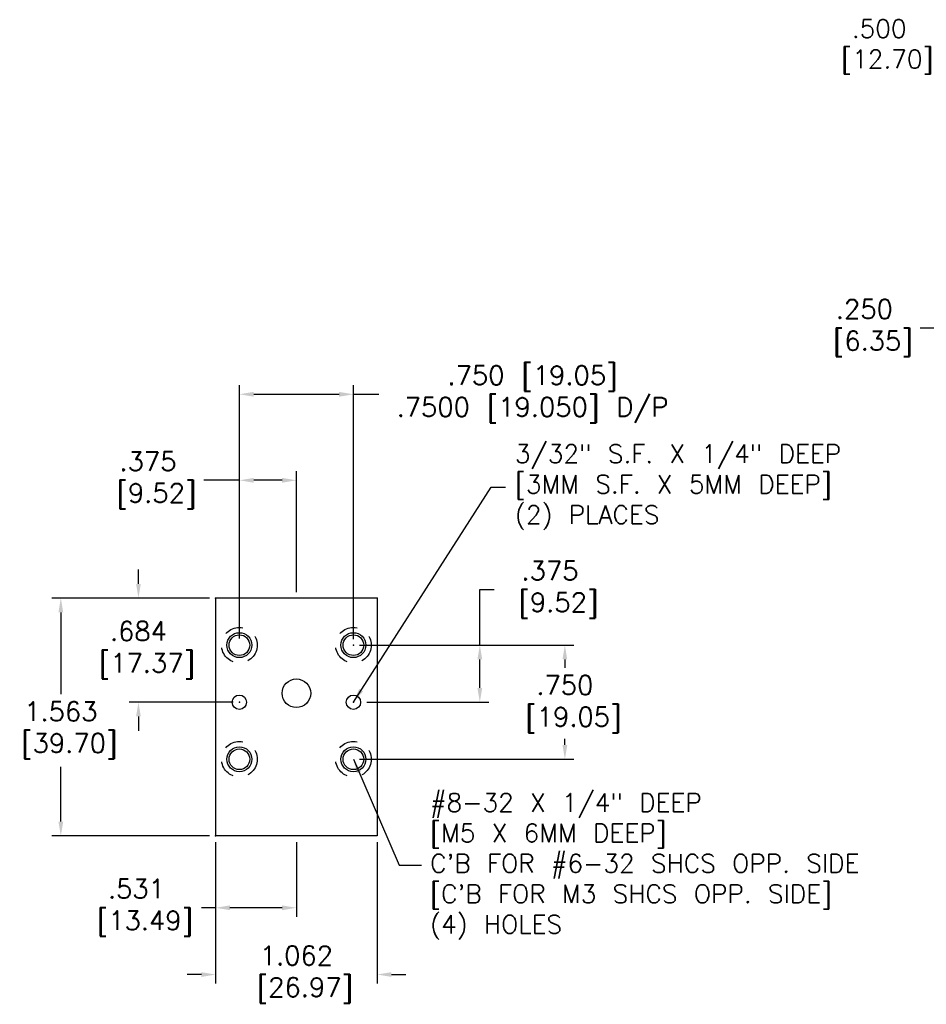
# Model space of a CAD drawing. Extents: x -2.9 to 32.4, y -6 to 5.7.
# Tile 1 of 2: x -2.9 to 3.1, y -2.7 to 3.7. Entities that reach past the tile are written whole.
import ezdxf

# ---------------------------------------------------------------- set-up
doc = ezdxf.new("R2010")
doc.units = 0
doc.header["$MEASUREMENT"] = 0
doc.linetypes.add('DASHED', pattern=[0.75, 0.5, -0.25])
doc.layers.get('0').update_dxf_attribs({"linetype": 'CONTINUOUS'})
doc.layers.get('DEFPOINTS').update_dxf_attribs({"linetype": 'CONTINUOUS'})
doc.styles.get("Standard").update_dxf_attribs({"font": 'txt.shx', "height": 0.12})
doc.dimstyles.new('British [M]', dxfattribs={"dimtxt": 0.125, "dimasz": 0.094, "dimexe": 0.06, "dimexo": 0.04, "dimgap": 0.04, "dimtad": 0, "dimtih": 1, "dimtoh": 1, "dimdec": 3, "dimzin": 4, "dimdsep": 46, "dimtxsty": 'Standard', "dimcen": 0.09, "dimadec": 0, "dimazin": 0, "dimtfac": 1, "dimtdec": 3, "dimtofl": 0, "dimtmove": 0, "dimatfit": 3, "dimfxl": 1, "dimtolj": 1, "dimtzin": 4, "dimarcsym": 0})
doc.dimstyles.get("Standard").update_dxf_attribs({"dimtxt": 0.125, "dimasz": 0.094, "dimexe": 0.094, "dimexo": 0.0625, "dimgap": 0.0625, "dimtad": 0, "dimtih": 1, "dimtoh": 1, "dimdec": 3, "dimzin": 4, "dimdsep": 46, "dimtxsty": 'Standard', "dimcen": 0.09, "dimadec": 0, "dimazin": 0, "dimtfac": 1, "dimtdec": 4, "dimtofl": 0, "dimtmove": 0, "dimatfit": 3, "dimfxl": 1, "dimtolj": 1, "dimtzin": 4, "dimarcsym": 0})

# ---------------------------------------------------------------- blocks, each defined once
blk = doc.blocks.new('*D3')
at = {"color": 0, "linetype": 'ByBlock'}
for p, q in [((4.0036, 2.6989), (4.0036, 3.6144)), ((4.5036, 2.6989), (4.5036, 3.6144)), ((4.0036, 3.5544), (3.1857, 3.5544)), ((4.4096, 3.5544), (4.0976, 3.5544))]:
    blk.add_line(p, q, dxfattribs=at)
for points in [[(4.0976, 3.5701), (4.0976, 3.5388), (4.0036, 3.5544)], [(4.4096, 3.5701), (4.4096, 3.5388), (4.5036, 3.5544)]]:
    blk.add_solid(points, dxfattribs=at)
at = {"layer": 'DEFPOINTS', "color": 0, "linetype": 'ByBlock'}
for p in [(4.0036, 3.5544), (4.0036, 2.6589), (4.5036, 2.6589)]:
    blk.add_point(p, dxfattribs=at)
at = {"color": 0, "linetype": 'ByBlock', "insert": (2.7957, 3.5544), "char_height": 0.12, "attachment_point": 5}
blk.add_mtext('\\A1;.500\\P [12.70]', dxfattribs=at)
blk = doc.blocks.new('*D7')
at = {"color": 0, "linetype": 'Continuous', "lineweight": -2}
for p, q in [((3.2536, 2.3191), (3.2536, 1.8775)), ((3.5036, 2.3191), (3.5036, 1.8775)), ((3.1596, 1.9375), (3.0656, 1.9375)), ((3.5976, 1.9375), (3.6916, 1.9375))]:
    blk.add_line(p, q, dxfattribs=at)
at = {"color": 0, "linetype": 'Continuous'}
for points in [[(3.1596, 1.9532), (3.1596, 1.9218), (3.2536, 1.9375)], [(3.5976, 1.9532), (3.5976, 1.9218), (3.5036, 1.9375)]]:
    blk.add_solid(points, dxfattribs=at)
at = {"layer": 'DEFPOINTS', "color": 0, "linetype": 'Continuous'}
for p in [(3.2536, 2.3591), (3.5036, 2.3591), (3.2536, 1.9375)]:
    blk.add_point(p, dxfattribs=at)
at = {"color": 0, "linetype": 'Continuous', "insert": (2.6982, 1.9375), "char_height": 0.125, "attachment_point": 5}
blk.add_mtext('\\A1;.250\\P [6.35]', dxfattribs=at)
blk = doc.blocks.new('*D63')
at = {"color": 0, "linetype": 'ByBlock'}
for p, q in [((19.7471, -0.247), (19.7471, 1.419)), ((20.4971, -0.2499), (20.4971, 1.419)), ((19.8411, 1.359), (20.4031, 1.359)), ((20.4971, 1.359), (20.6643, 1.359))]:
    blk.add_line(p, q, dxfattribs=at)
for points in [[(19.8411, 1.3747), (19.8411, 1.3433), (19.7471, 1.359)], [(20.4031, 1.3747), (20.4031, 1.3433), (20.4971, 1.359)]]:
    blk.add_solid(points, dxfattribs=at)
at = {"layer": 'DEFPOINTS', "color": 0, "linetype": 'ByBlock'}
for p in [(20.4971, 1.359), (19.7471, -0.287), (20.4971, -0.2899)]:
    blk.add_point(p, dxfattribs=at)
at = {"color": 0, "linetype": 'ByBlock', "insert": (21.6746, 1.359), "char_height": 0.125, "attachment_point": 5}
blk.add_mtext('\\A1;.750 [19.05]\\P.7500 [19.050] D/P', dxfattribs=at)
blk = doc.blocks.new('*D64')
at = {"color": 0, "linetype": 'ByBlock'}
for p, q in [((19.7471, -0.247), (19.7471, 0.8536)), ((20.1221, 0.0591), (20.1221, 0.8536)), ((19.7471, 0.7936), (19.5133, 0.7936)), ((20.0281, 0.7936), (19.8411, 0.7936))]:
    blk.add_line(p, q, dxfattribs=at)
for points in [[(19.8411, 0.8093), (19.8411, 0.7779), (19.7471, 0.7936)], [(20.0281, 0.8093), (20.0281, 0.7779), (20.1221, 0.7936)]]:
    blk.add_solid(points, dxfattribs=at)
at = {"layer": 'DEFPOINTS', "color": 0, "linetype": 'ByBlock'}
for p in [(19.7471, 0.7936), (20.1221, 0.0191), (19.7471, -0.287)]:
    blk.add_point(p, dxfattribs=at)
at = {"color": 0, "linetype": 'ByBlock', "insert": (19.1459, 0.7936), "char_height": 0.125, "attachment_point": 5}
blk.add_mtext('\\A1;.375\\P [9.52]', dxfattribs=at)
blk = doc.blocks.new('*D65')
at = {"color": 0, "linetype": 'ByBlock'}
for p, q in [((19.5911, -1.5839), (19.5911, -2.515)), ((20.6531, -1.5839), (20.6531, -2.515)), ((19.4971, -2.455), (19.4031, -2.455)), ((20.7471, -2.455), (20.8411, -2.455))]:
    blk.add_line(p, q, dxfattribs=at)
for points in [[(19.4971, -2.4394), (19.4971, -2.4707), (19.5911, -2.455)], [(20.7471, -2.4394), (20.7471, -2.4707), (20.6531, -2.455)]]:
    blk.add_solid(points, dxfattribs=at)
at = {"layer": 'DEFPOINTS', "color": 0, "linetype": 'ByBlock'}
for p in [(19.5911, -1.5439), (20.6531, -1.5439), (20.6531, -2.455)]:
    blk.add_point(p, dxfattribs=at)
at = {"color": 0, "linetype": 'ByBlock', "insert": (20.1221, -2.455), "char_height": 0.125, "attachment_point": 5}
blk.add_mtext('\\A1;1.062\\P [26.97]', dxfattribs=at)
blk = doc.blocks.new('*D66')
at = {"color": 0, "linetype": 'ByBlock'}
for p, q in [((19.5911, -1.5839), (19.5911, -2.0763)), ((20.1221, -1.5839), (20.1221, -2.0763)), ((19.5911, -2.0163), (19.4971, -2.0163)), ((20.0281, -2.0163), (19.6851, -2.0163))]:
    blk.add_line(p, q, dxfattribs=at)
for points in [[(19.6851, -2.0007), (19.6851, -2.032), (19.5911, -2.0163)], [(20.0281, -2.0007), (20.0281, -2.032), (20.1221, -2.0163)]]:
    blk.add_solid(points, dxfattribs=at)
at = {"layer": 'DEFPOINTS', "color": 0, "linetype": 'ByBlock'}
for p in [(19.5911, -1.5439), (20.1221, -1.5439), (19.5911, -2.0163)]:
    blk.add_point(p, dxfattribs=at)
at = {"color": 0, "linetype": 'ByBlock', "insert": (19.0702, -2.0163), "char_height": 0.125, "attachment_point": 5}
blk.add_mtext('\\A1;.531\\P [13.49]', dxfattribs=at)
blk = doc.blocks.new('*D67')
at = {"color": 0, "linetype": 'ByBlock'}
for p, q in [((20.5371, -0.2899), (21.9477, -0.2899)), ((21.8877, -0.3839), (21.8877, -0.4383)), ((21.8877, -0.9459), (21.8877, -0.9059)), ((20.5371, -1.0399), (21.9477, -1.0399))]:
    blk.add_line(p, q, dxfattribs=at)
for points in [[(21.872, -0.3839), (21.9034, -0.3839), (21.8877, -0.2899)], [(21.872, -0.9459), (21.9034, -0.9459), (21.8877, -1.0399)]]:
    blk.add_solid(points, dxfattribs=at)
at = {"layer": 'DEFPOINTS', "color": 0, "linetype": 'ByBlock'}
for p in [(20.4971, -0.2899), (20.4971, -1.0399), (21.8877, -1.0399)]:
    blk.add_point(p, dxfattribs=at)
at = {"color": 0, "linetype": 'ByBlock', "insert": (21.8877, -0.6777), "char_height": 0.125, "attachment_point": 5}
blk.add_mtext('\\A1;.750\\P [19.05]', dxfattribs=at)
blk = doc.blocks.new('*D68')
at = {"color": 0, "linetype": 'ByBlock'}
for p, q in [((21.3284, -0.2899), (21.3284, 0.075)), ((21.3284, 0.075), (21.4224, 0.075)), ((20.5371, -0.2899), (21.3884, -0.2899)), ((21.3284, -0.5709), (21.3284, -0.3839)), ((20.5843, -0.6649), (21.3884, -0.6649))]:
    blk.add_line(p, q, dxfattribs=at)
for points in [[(21.3127, -0.3839), (21.3441, -0.3839), (21.3284, -0.2899)], [(21.3127, -0.5709), (21.3441, -0.5709), (21.3284, -0.6649)]]:
    blk.add_solid(points, dxfattribs=at)
at = {"layer": 'DEFPOINTS', "color": 0, "linetype": 'ByBlock'}
for p in [(20.4971, -0.2899), (21.3284, -0.2899), (20.5443, -0.6649)]:
    blk.add_point(p, dxfattribs=at)
at = {"color": 0, "linetype": 'ByBlock', "insert": (21.7898, 0.075), "char_height": 0.125, "attachment_point": 5}
blk.add_mtext('\\A1;.375\\P [9.52]', dxfattribs=at)
blk = doc.blocks.new('*D69')
at = {"color": 0, "linetype": 'ByBlock'}
for p, q in [((19.5511, 0.0191), (18.5129, 0.0191)), ((18.5729, -0.0749), (18.5729, -0.6112)), ((18.5729, -1.4499), (18.5729, -1.09)), ((19.5511, -1.5439), (18.5129, -1.5439))]:
    blk.add_line(p, q, dxfattribs=at)
for points in [[(18.5572, -0.0749), (18.5886, -0.0749), (18.5729, 0.0191)], [(18.5572, -1.4499), (18.5886, -1.4499), (18.5729, -1.5439)]]:
    blk.add_solid(points, dxfattribs=at)
at = {"layer": 'DEFPOINTS', "color": 0, "linetype": 'ByBlock'}
for p in [(19.5911, 0.0191), (18.5729, -1.5439), (19.5911, -1.5439)]:
    blk.add_point(p, dxfattribs=at)
at = {"color": 0, "linetype": 'ByBlock', "insert": (18.5729, -0.8506), "char_height": 0.125, "attachment_point": 5}
blk.add_mtext('\\A1;1.563\\P [39.70]', dxfattribs=at)
blk = doc.blocks.new('*D70')
at = {"color": 0, "linetype": 'ByBlock'}
for p, q in [((19.0833, 0.1131), (19.0833, 0.2071)), ((19.5511, 0.0191), (19.0233, 0.0191)), ((19.7071, -0.6649), (19.0233, -0.6649)), ((19.0833, -0.7589), (19.0833, -0.8529))]:
    blk.add_line(p, q, dxfattribs=at)
for points in [[(19.0677, 0.1131), (19.099, 0.1131), (19.0833, 0.0191)], [(19.0677, -0.7589), (19.099, -0.7589), (19.0833, -0.6649)]]:
    blk.add_solid(points, dxfattribs=at)
at = {"layer": 'DEFPOINTS', "color": 0, "linetype": 'ByBlock'}
for p in [(19.0833, 0.0191), (19.5911, 0.0191), (19.7471, -0.6649)]:
    blk.add_point(p, dxfattribs=at)
at = {"color": 0, "linetype": 'ByBlock', "insert": (19.0833, -0.3229), "char_height": 0.125, "attachment_point": 5}
blk.add_mtext('\\A1;.684\\P [17.37]', dxfattribs=at)

msp = doc.modelspace()

# ---------------------------------------------------------------- linework, layer by layer
for p, q in [((-0.50608, -0.06889), (-1.56808, -0.06889)), ((-1.56808, -0.06889), (-1.56808, -1.63189)), ((-0.50608, -0.06889), (-0.50608, -1.63189)), ((-0.50608, -1.63189), (-1.56808, -1.63189))]:
    msp.add_line(p, q)
at = {"linetype": 'DASHED', "ltscale": 0.25}
for centre in [(-1.41208, -0.37789), (-0.66208, -0.37789), (-1.41208, -1.12789), (-0.66208, -1.12789)]:
    msp.add_circle(centre, 0.117, dxfattribs=at)
for centre, radius in [((-1.41208, -0.37789), 0.082), ((-1.41208, -0.37789), 0.068), ((-0.66208, -0.37789), 0.082), ((-0.66208, -0.37789), 0.068), ((-1.03708, -0.69389), 0.094), ((-1.41208, -0.75289), 0.04725), ((-0.66208, -0.75289), 0.04725), ((-1.41208, -1.12789), 0.082), ((-1.41208, -1.12789), 0.068), ((-0.66208, -1.12789), 0.082), ((-0.66208, -1.12789), 0.068)]:
    msp.add_circle(centre, radius)
for p in [(-1.56808, -0.06889), (-1.56808, -0.06889), (-1.56808, -0.06889), (-1.56808, -0.06889), (-0.50608, -0.06889), (-0.50608, -0.06889), (-0.50608, -0.06889), (-0.66208, -0.37789), (-0.66208, -0.37789), (-1.41208, -0.75289), (-0.66208, -0.75289), (-1.56808, -1.63189)]:
    msp.add_point(p)
at = {"layer": 'DEFPOINTS', "linetype": 'ByBlock'}
for p in [(-1.56808, -0.06889), (-1.56808, -0.06889), (-1.56808, -0.06889), (-1.56808, -0.06889), (-0.50608, -0.06889), (-0.50608, -0.06889), (-0.50608, -0.06889)]:
    msp.add_point(p, dxfattribs=at)

# ---------------------------------------------------------------- texts
at = {"char_height": 0.12, "attachment_point": 4}
for s, insert in [('3/32" S.F. X 1/4" DEEP\\P[3MM S.F. X 5MM DEEP]\\P(2) PLACES', (0.40024, 0.66002)), ('#8-32 X 1/4" DEEP\\P[M5 X 6MM DEEP]\\PC\'B FOR #6-32 SHCS OPP. SIDE\\P[C\'B FOR M3 SHCS OPP. SIDE]\\P(4) HOLES', (-0.15766, -1.83257))]:
    msp.add_mtext(s, dxfattribs=dict(at, insert=insert))

# ---------------------------------------------------------------- dimensions: what is measured, and where the dimension line sits
at = {"linetype": 'Continuous'}
dim = msp.add_linear_dim(base=(4.00356, 3.55442), p1=(4.50356, 2.65887), p2=(4.00356, 2.65887), dimstyle='British [M]', override={"dimpost": '\\P'}, dxfattribs=at)
dim.commit()
dim.dimension.update_dxf_attribs({"geometry": '*D3', "text_midpoint": (2.79567, 3.55442), "dimtype": 160})
dim = msp.add_linear_dim(base=(3.25356, 1.706), p1=(3.50356, 2.12762), p2=(3.25356, 2.12762), dimstyle='British [M]', override={"dimpost": '\\P'}, dxfattribs=at)
dim.commit()
dim.dimension.update_dxf_attribs({"geometry": '*D7', "text_midpoint": (2.69818, 1.706), "insert": (0, -0.2315)})
dim = msp.add_linear_dim(base=(-0.66208, 1.27103), p1=(-1.41208, -0.375), p2=(-0.66208, -0.37789), text='<>\\P.7500 [19.050] D/P', dimstyle='British [M]', override={"dimpost": ''})
dim.commit()
dim.dimension.update_dxf_attribs({"geometry": '*D63', "text_midpoint": (0.51543, 1.27103), "dimtype": 160, "insert": (-21.15915, -0.08796)})
dim = msp.add_linear_dim(base=(-1.41208, 0.70563), p1=(-1.03708, -0.06889), p2=(-1.41208, -0.375), dimstyle='British [M]', override={"dimpost": '\\P'})
dim.commit()
dim.dimension.update_dxf_attribs({"geometry": '*D64', "text_midpoint": (-2.01323, 0.70563), "dimtype": 160, "insert": (-21.15915, -0.08796)})
for base, p1, p2, picture, middle in [((0.16925, -0.37789), (-0.61483, -0.75289), (-0.66208, -0.37789), '*D68', (0.63063, -0.01298)), ((-2.58623, -1.63189), (-1.56808, -0.06889), (-1.56808, -1.63189), '*D69', (-2.58623, -0.93852)), ((0.72855, -1.12789), (-0.66208, -0.37789), (-0.66208, -1.12789), '*D67', (0.72855, -0.76562))]:
    dim = msp.add_linear_dim(base=base, p1=p1, p2=p2, angle=90, dimstyle='British [M]', override={"dimpost": '\\P'})
    dim.commit()
    dim.dimension.update_dxf_attribs({"geometry": picture, "text_midpoint": middle, "dimtype": 160, "insert": (-21.15915, -0.08796)})
dim = msp.add_linear_dim(base=(-2.0758, -0.06889), p1=(-1.41208, -0.75289), p2=(-1.56808, -0.06889), angle=90, dimstyle='British [M]', override={"dimpost": '\\P'})
dim.commit()
dim.dimension.update_dxf_attribs({"geometry": '*D70', "text_midpoint": (-2.0758, -0.41089), "insert": (-21.15915, -0.08796)})
for base, p1, p2, picture, middle in [((-1.56808, -2.10429), (-1.03708, -1.63189), (-1.56808, -1.63189), '*D66', (-2.08898, -2.10429)), ((-0.50608, -2.543), (-1.56808, -1.63189), (-0.50608, -1.63189), '*D65', (-1.03708, -2.543))]:
    dim = msp.add_linear_dim(base=base, p1=p1, p2=p2, dimstyle='British [M]', override={"dimpost": '\\P'})
    dim.commit()
    dim.dimension.update_dxf_attribs({"geometry": picture, "text_midpoint": middle, "insert": (-21.15915, -0.08796)})

# ---------------------------------------------------------------- leaders
at = {"annotation_type": 0, "has_hookline": 1, "hookline_direction": 0, "text_width": 2.32}
msp.add_leader([(-0.66208, -0.75289), (0.06825, 0.38627), (0.24374, 0.66002), (0.33774, 0.66002)], dimstyle='Standard', dxfattribs=at)
msp.add_leader([(-0.66208, -1.12789), (-0.36216, -1.82439), (-0.21451, -1.8238)], dimstyle='Standard')

doc.saveas('drawing.dxf')
